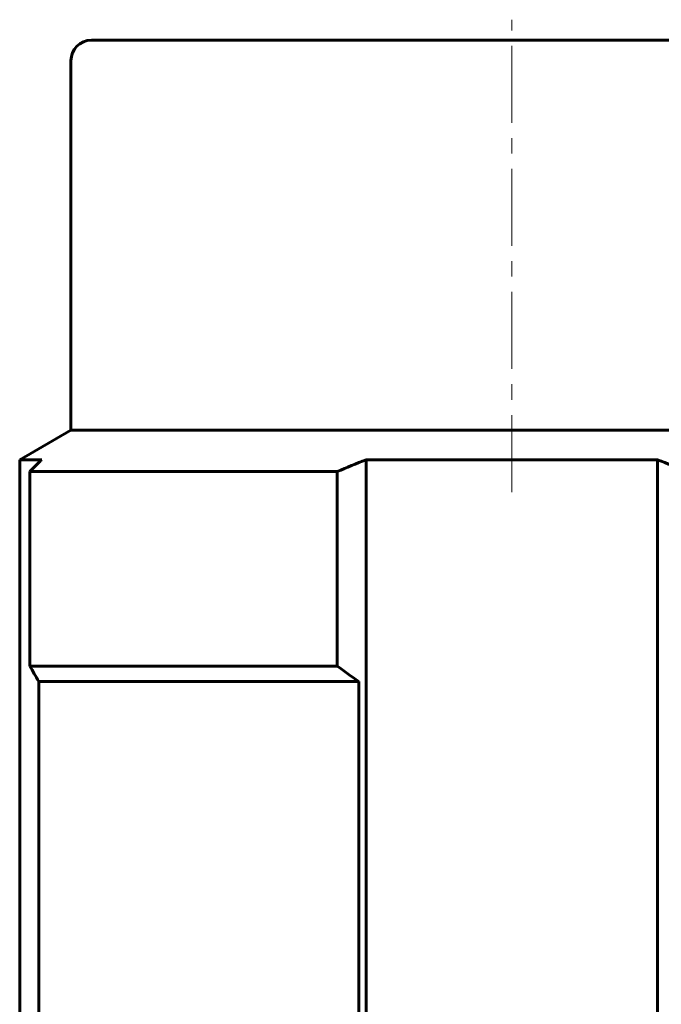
# Model space of a CAD drawing. Header units: millimetres. Extents: x -66 to 68, y -133 to 133.
# Tile 7 of 13: x -66 to -3, y 37 to 133. Entities that reach past the tile are written whole.
import ezdxf

# ---------------------------------------------------------------- set-up
doc = ezdxf.new("R2010")
doc.units = ezdxf.units.MM
doc.linetypes.add('K5LT_AXLED', pattern=[12, 7.5, -1.5, 1.5, -1.5])
doc.linetypes.add('K5LT_BASIC', pattern=[0])
doc.layers.add('Системный слой (1)', color=7, linetype='Continuous', true_color=0x6c6c6c)

# ---------------------------------------------------------------- blocks, each defined once
blk = doc.blocks.new('U99')
at = {"layer": 'Системный слой (1)', "color": 143, "linetype": 'K5LT_BASIC', "lineweight": 60, "true_color": 0x33acca}
for p, q in [((-61, 93.25), (-18, 93.25)), ((-18, 93.25), (25, 93.25))]:
    blk.add_line(p, q, dxfattribs=at)

msp = doc.modelspace()

# ---------------------------------------------------------------- linework, layer by layer
at = {"layer": 'Системный слой (1)', "color": 30, "linetype": 'K5LT_AXLED', "lineweight": 18, "true_color": 0xff8000}
msp.add_line((-18, 87.209), (-18, 133.25), dxfattribs=at)
at = {"layer": 'Системный слой (1)', "color": 143, "linetype": 'K5LT_BASIC', "lineweight": 60, "true_color": 0x33acca}
for p, q in [((-59, 131.25), (23, 131.25)), ((-61, 129.25), (-61, 93.25)), ((-61, 93.25), (-66, 90.363)), ((-66, -30.25), (-66, 90.363)), ((-66, 90.363), (-63.845, 90.363)), ((-32.22, 90.363), (-18, 90.363)), ((-32.22, -30.25), (-32.22, 90.363)), ((-18, 90.363), (-3.78, 90.363)), ((-3.78, -30.25), (-3.78, 90.363)), ((-65.01, 89.209), (-35.032, 89.209)), ((-65.01, 70.25), (-65.01, 89.209)), ((-35.032, 70.25), (-35.032, 89.209)), ((-65.01, 70.25), (-35.032, 70.25)), ((-64.142, 68.75), (-64.142, -1.25)), ((-64.142, 68.75), (-32.938, 68.75)), ((-32.938, 68.75), (-32.938, -1.25))]:
    msp.add_line(p, q, dxfattribs=at)
msp.add_arc((-59, 129.25), 2, 90, 180, dxfattribs=at)
for points in [[(-63.845, 90.363), (-64.235, 89.988), (-64.623, 89.602), (-65.01, 89.209)], [(-32.22, 90.363), (-33.161, 89.988), (-34.098, 89.602), (-35.032, 89.209)], [(-3.78, 90.363), (-2.839, 89.988), (-1.902, 89.602), (-0.968, 89.209)], [(-64.142, 68.75), (-64.433, 69.243), (-64.722, 69.743), (-65.01, 70.25)], [(-32.938, 68.75), (-33.64, 69.243), (-34.338, 69.743), (-35.032, 70.25)]]:
    msp.add_open_spline(points, degree=3, dxfattribs=at)

# ---------------------------------------------------------------- block references
at = {"layer": 'Системный слой (1)'}
msp.add_blockref('U99', (0, 0), dxfattribs=at)

doc.saveas('drawing.dxf')
